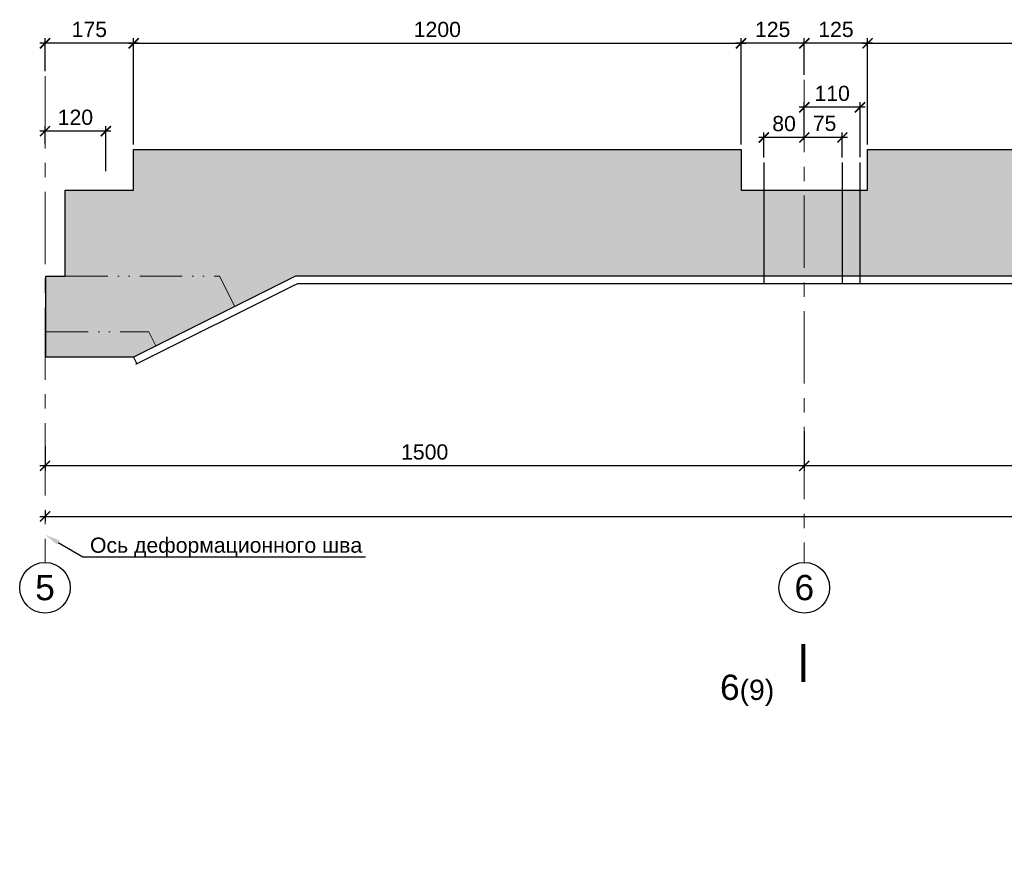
# Model space of a CAD drawing. Header units: millimetres. Extents: x 381297 to 840819, y 463079 to 618741.
# Tile 10 of 14: x 542602 to 562053, y 478283 to 494837. Entities that reach past the tile are written whole.
import ezdxf
from ezdxf import colors
from ezdxf.entities.mleader import LeaderData, LeaderLine
from ezdxf.math import Vec2, Vec3

# ---------------------------------------------------------------- set-up
doc = ezdxf.new("R2010")
doc.units = ezdxf.units.MM
for name, pattern in [('ACAD_ISO04W100', [30, 24, -3, 0, -3]), ('ACAD_ISO12W100', [21, 12, -3, 0, -3, 0, -3]), ('PHANTOM', [63.5, 31.75, -6.35, 6.35, -6.35, 6.35, -6.35]), ('осевая', [50.8, 31.75, -6.35, 6.35, -6.35])]:
    doc.linetypes.add(name, pattern=pattern)
for name, color, linetype, lineweight in [('Бетон', 7, 'Continuous', 50), ('ГТО-2_Размеры', 7, 'Continuous', 15), ('Отдел_Выноски(стрелка)', 7, 'Continuous', 15), ('Отдел_Заглавные надписи', 7, 'Continuous', 30), ('Отдел_Разрезы. Сечения. Узлы', 7, 'Continuous', 15)]:
    doc.layers.add(name, color=color, linetype=linetype, lineweight=lineweight)
doc.layers.add('Оси', color=1, linetype='осевая')
doc.layers.add('Штриховка', color=7, linetype='Continuous')
doc.styles.add('arial', font='arial.ttf')
doc.styles.add('аrial', font='arial.ttf')
doc.styles.add('Рогун1', font='arial.ttf')
doc.dimstyles.new('100 мм', dxfattribs={"dimscale": 100, "dimtxt": 3.5, "dimasz": 2, "dimexe": 1, "dimexo": 1, "dimgap": 1.2, "dimtad": 1, "dimdec": 0, "dimlfac": 0.1, "dimrnd": 0.0001, "dimtxsty": 'Рогун1', "dimblk": 'ARCHTICK', "dimcen": 2.5, "dimdle": 1, "dimaunit": 1, "dimadec": 1, "dimazin": 0, "dimtfac": 1, "dimtdec": 0, "dimtmove": 1, "dimatfit": 3, "dimldrblk": 'ARCHTICK', "dimfxl": 1, "dimtfill": 1, "dimarcsym": 0})

# ---------------------------------------------------------------- blocks, each defined once
blk = doc.blocks.new('_ArchTick')
at = {"color": 0, "linetype": 'ByBlock', "const_width": 0.15}
blk.add_lwpolyline([(-0.5, -0.5), (0.5, 0.5)], dxfattribs=at)
blk = doc.blocks.new('*D143')
at = {"layer": 'Defpoints', "color": 0, "transparency": 16777216}
for p in [(558102, 486808), (573102, 486858), (558102, 486019)]:
    blk.add_point(p, dxfattribs=at)
at = {"layer": 'ГТО-2_Размеры', "color": 0, "lineweight": -2, "transparency": 16777216}
for p, q in [((558102, 486708), (558102, 485919)), ((573102, 486758), (573102, 485919)), ((573202, 486019), (558002, 486019))]:
    blk.add_line(p, q, dxfattribs=at)
at = {"layer": 'ГТО-2_Размеры', "color": 0, "lineweight": -2, "transparency": 16777216, "xscale": 200, "yscale": 200, "zscale": 200, "rotation": 180}
blk.add_blockref('_ArchTick', (558102, 486019), dxfattribs=at)
at = {"layer": 'ГТО-2_Размеры', "color": 0, "lineweight": -2, "transparency": 16777216, "xscale": 200, "yscale": 200, "zscale": 200}
blk.add_blockref('_ArchTick', (573102, 486019), dxfattribs=at)
at = {"layer": 'ГТО-2_Размеры', "color": 0, "transparency": 16777216, "insert": (565602, 486292), "char_height": 300, "attachment_point": 5, "style": 'Рогун1'}
blk.add_mtext('1500', dxfattribs=at)
blk = doc.blocks.new('*D144')
at = {"layer": 'Defpoints', "color": 0, "transparency": 16777216}
for p in [(558102, 486695), (543102, 486508), (543102, 486019)]:
    blk.add_point(p, dxfattribs=at)
at = {"layer": 'ГТО-2_Размеры', "color": 0, "lineweight": -2, "transparency": 16777216}
for p, q in [((558102, 486595), (558102, 485919)), ((543102, 486408), (543102, 485919)), ((558202, 486019), (543002, 486019))]:
    blk.add_line(p, q, dxfattribs=at)
at = {"layer": 'ГТО-2_Размеры', "color": 0, "lineweight": -2, "transparency": 16777216, "xscale": 200, "yscale": 200, "zscale": 200, "rotation": 180}
blk.add_blockref('_ArchTick', (543102, 486019), dxfattribs=at)
at = {"layer": 'ГТО-2_Размеры', "color": 0, "lineweight": -2, "transparency": 16777216, "xscale": 200, "yscale": 200, "zscale": 200}
blk.add_blockref('_ArchTick', (558102, 486019), dxfattribs=at)
at = {"layer": 'ГТО-2_Размеры', "color": 0, "transparency": 16777216, "insert": (550602, 486292), "char_height": 300, "attachment_point": 5, "style": 'Рогун1'}
blk.add_mtext('1500', dxfattribs=at)
blk = doc.blocks.new('*D145')
at = {"layer": 'Defpoints', "color": 0, "transparency": 16777216}
for p in [(543102, 485230), (588102, 485234), (588102, 485019)]:
    blk.add_point(p, dxfattribs=at)
at = {"layer": 'ГТО-2_Размеры', "color": 0, "lineweight": -2, "transparency": 16777216}
for p, q in [((543102, 485130), (543102, 484919)), ((588102, 485134), (588102, 484919)), ((543002, 485019), (588202, 485019))]:
    blk.add_line(p, q, dxfattribs=at)
at = {"layer": 'ГТО-2_Размеры', "color": 0, "lineweight": -2, "transparency": 16777216, "xscale": 200, "yscale": 200, "zscale": 200, "rotation": 180}
blk.add_blockref('_ArchTick', (543102, 485019), dxfattribs=at)
at = {"layer": 'ГТО-2_Размеры', "color": 0, "lineweight": -2, "transparency": 16777216, "xscale": 200, "yscale": 200, "zscale": 200}
blk.add_blockref('_ArchTick', (588102, 485019), dxfattribs=at)
at = {"layer": 'ГТО-2_Размеры', "color": 0, "transparency": 16777216, "insert": (565602, 485292), "char_height": 300, "attachment_point": 5, "style": 'Рогун1'}
blk.add_mtext('4500', dxfattribs=at)
blk = doc.blocks.new('*D153')
at = {"layer": 'Defpoints', "color": 0, "transparency": 16777216}
for p in [(571352, 494370), (559352, 492269), (571352, 492269)]:
    blk.add_point(p, dxfattribs=at)
at = {"layer": 'ГТО-2_Размеры', "color": 0, "lineweight": -2, "transparency": 16777216}
for p, q in [((559352, 492369), (559352, 494470)), ((571352, 492369), (571352, 494470)), ((559252, 494370), (571452, 494370))]:
    blk.add_line(p, q, dxfattribs=at)
at = {"layer": 'ГТО-2_Размеры', "color": 0, "lineweight": -2, "transparency": 16777216, "xscale": 200, "yscale": 200, "zscale": 200, "rotation": 180}
blk.add_blockref('_ArchTick', (559352, 494370), dxfattribs=at)
at = {"layer": 'ГТО-2_Размеры', "color": 0, "lineweight": -2, "transparency": 16777216, "xscale": 200, "yscale": 200, "zscale": 200}
blk.add_blockref('_ArchTick', (571352, 494370), dxfattribs=at)
at = {"layer": 'ГТО-2_Размеры', "color": 0, "transparency": 16777216, "insert": (565352, 494643), "char_height": 300, "attachment_point": 5, "style": 'Рогун1'}
blk.add_mtext('1200', dxfattribs=at)
blk = doc.blocks.new('*D154')
at = {"layer": 'Defpoints', "color": 0, "transparency": 16777216}
for p in [(558102, 494370), (558102, 493646), (559352, 492269)]:
    blk.add_point(p, dxfattribs=at)
at = {"layer": 'ГТО-2_Размеры', "color": 0, "lineweight": -2, "transparency": 16777216}
for p, q in [((558102, 493746), (558102, 494470)), ((559352, 492369), (559352, 494470)), ((559452, 494370), (558002, 494370))]:
    blk.add_line(p, q, dxfattribs=at)
at = {"layer": 'ГТО-2_Размеры', "color": 0, "lineweight": -2, "transparency": 16777216, "xscale": 200, "yscale": 200, "zscale": 200, "rotation": 180}
blk.add_blockref('_ArchTick', (558102, 494370), dxfattribs=at)
at = {"layer": 'ГТО-2_Размеры', "color": 0, "lineweight": -2, "transparency": 16777216, "xscale": 200, "yscale": 200, "zscale": 200}
blk.add_blockref('_ArchTick', (559352, 494370), dxfattribs=at)
at = {"layer": 'ГТО-2_Размеры', "color": 0, "transparency": 16777216, "insert": (558727, 494643), "char_height": 300, "attachment_point": 5, "style": 'Рогун1'}
blk.add_mtext('125', dxfattribs=at)
blk = doc.blocks.new('*D155')
at = {"layer": 'Defpoints', "color": 0, "transparency": 16777216}
for p in [(556852, 494370), (558102, 493646), (556852, 492269)]:
    blk.add_point(p, dxfattribs=at)
at = {"layer": 'ГТО-2_Размеры', "color": 0, "lineweight": -2, "transparency": 16777216}
for p, q in [((556852, 492369), (556852, 494470)), ((558102, 493746), (558102, 494470)), ((558202, 494370), (556752, 494370))]:
    blk.add_line(p, q, dxfattribs=at)
at = {"layer": 'ГТО-2_Размеры', "color": 0, "lineweight": -2, "transparency": 16777216, "xscale": 200, "yscale": 200, "zscale": 200, "rotation": 180}
blk.add_blockref('_ArchTick', (556852, 494370), dxfattribs=at)
at = {"layer": 'ГТО-2_Размеры', "color": 0, "lineweight": -2, "transparency": 16777216, "xscale": 200, "yscale": 200, "zscale": 200}
blk.add_blockref('_ArchTick', (558102, 494370), dxfattribs=at)
at = {"layer": 'ГТО-2_Размеры', "color": 0, "transparency": 16777216, "insert": (557477, 494643), "char_height": 300, "attachment_point": 5, "style": 'Рогун1'}
blk.add_mtext('125', dxfattribs=at)
blk = doc.blocks.new('*D156')
at = {"layer": 'Defpoints', "color": 0, "transparency": 16777216}
for p in [(556852, 494370), (544852, 492269), (556852, 492269)]:
    blk.add_point(p, dxfattribs=at)
at = {"layer": 'ГТО-2_Размеры', "color": 0, "lineweight": -2, "transparency": 16777216}
for p, q in [((544852, 492369), (544852, 494470)), ((556852, 492369), (556852, 494470)), ((544752, 494370), (556952, 494370))]:
    blk.add_line(p, q, dxfattribs=at)
at = {"layer": 'ГТО-2_Размеры', "color": 0, "lineweight": -2, "transparency": 16777216, "xscale": 200, "yscale": 200, "zscale": 200, "rotation": 180}
blk.add_blockref('_ArchTick', (544852, 494370), dxfattribs=at)
at = {"layer": 'ГТО-2_Размеры', "color": 0, "lineweight": -2, "transparency": 16777216, "xscale": 200, "yscale": 200, "zscale": 200}
blk.add_blockref('_ArchTick', (556852, 494370), dxfattribs=at)
at = {"layer": 'ГТО-2_Размеры', "color": 0, "transparency": 16777216, "insert": (550852, 494643), "char_height": 300, "attachment_point": 5, "style": 'Рогун1'}
blk.add_mtext('1200', dxfattribs=at)
blk = doc.blocks.new('*D157')
at = {"layer": 'Defpoints', "color": 0, "transparency": 16777216}
for p in [(543102, 494370), (543102, 493722), (544852, 492269)]:
    blk.add_point(p, dxfattribs=at)
at = {"layer": 'ГТО-2_Размеры', "color": 0, "lineweight": -2, "transparency": 16777216}
for p, q in [((543102, 493822), (543102, 494470)), ((544852, 492369), (544852, 494470)), ((544952, 494370), (543002, 494370))]:
    blk.add_line(p, q, dxfattribs=at)
at = {"layer": 'ГТО-2_Размеры', "color": 0, "lineweight": -2, "transparency": 16777216, "xscale": 200, "yscale": 200, "zscale": 200, "rotation": 180}
blk.add_blockref('_ArchTick', (543102, 494370), dxfattribs=at)
at = {"layer": 'ГТО-2_Размеры', "color": 0, "lineweight": -2, "transparency": 16777216, "xscale": 200, "yscale": 200, "zscale": 200}
blk.add_blockref('_ArchTick', (544852, 494370), dxfattribs=at)
at = {"layer": 'ГТО-2_Размеры', "color": 0, "transparency": 16777216, "insert": (543977, 494643), "char_height": 300, "attachment_point": 5, "style": 'Рогун1'}
blk.add_mtext('175', dxfattribs=at)
blk = doc.blocks.new('*D161')
at = {"layer": 'Defpoints', "color": 0, "transparency": 16777216}
for p in [(543102, 492634), (543102, 492275), (544302, 491744)]:
    blk.add_point(p, dxfattribs=at)
at = {"layer": 'ГТО-2_Размеры', "color": 0, "lineweight": -2, "transparency": 16777216}
for p, q in [((543102, 492375), (543102, 492734)), ((544302, 491844), (544302, 492734)), ((544402, 492634), (543002, 492634))]:
    blk.add_line(p, q, dxfattribs=at)
at = {"layer": 'ГТО-2_Размеры', "color": 0, "lineweight": -2, "transparency": 16777216, "xscale": 200, "yscale": 200, "zscale": 200, "rotation": 180}
blk.add_blockref('_ArchTick', (543102, 492634), dxfattribs=at)
at = {"layer": 'ГТО-2_Размеры', "color": 0, "lineweight": -2, "transparency": 16777216, "xscale": 200, "yscale": 200, "zscale": 200}
blk.add_blockref('_ArchTick', (544302, 492634), dxfattribs=at)
at = {"layer": 'ГТО-2_Размеры', "color": 0, "transparency": 16777216, "insert": (543702, 492907), "char_height": 300, "attachment_point": 5, "style": 'Рогун1'}
blk.add_mtext('120', dxfattribs=at)
blk = doc.blocks.new('*D164')
at = {"layer": 'Defpoints', "color": 0, "transparency": 16777216}
for p in [(557302, 492509), (558102, 492359), (557302, 492012)]:
    blk.add_point(p, dxfattribs=at)
at = {"layer": 'ГТО-2_Размеры', "color": 0, "lineweight": -2, "transparency": 16777216}
for p, q in [((558202, 492509), (557202, 492509)), ((557302, 492112), (557302, 492609)), ((558102, 492459), (558102, 492609))]:
    blk.add_line(p, q, dxfattribs=at)
at = {"layer": 'ГТО-2_Размеры', "color": 0, "lineweight": -2, "transparency": 16777216, "xscale": 200, "yscale": 200, "zscale": 200, "rotation": 180}
blk.add_blockref('_ArchTick', (557302, 492509), dxfattribs=at)
at = {"layer": 'ГТО-2_Размеры', "color": 0, "lineweight": -2, "transparency": 16777216, "xscale": 200, "yscale": 200, "zscale": 200}
blk.add_blockref('_ArchTick', (558102, 492509), dxfattribs=at)
at = {"layer": 'ГТО-2_Размеры', "color": 0, "transparency": 16777216, "insert": (557702, 492782), "char_height": 300, "attachment_point": 5, "style": 'Рогун1'}
blk.add_mtext('80', dxfattribs=at)
blk = doc.blocks.new('*D165')
at = {"layer": 'Defpoints', "color": 0, "transparency": 16777216}
for p in [(558102, 492509), (558102, 492359), (558852, 492012)]:
    blk.add_point(p, dxfattribs=at)
at = {"layer": 'ГТО-2_Размеры', "color": 0, "lineweight": -2, "transparency": 16777216}
for p, q in [((558952, 492509), (558002, 492509)), ((558102, 492459), (558102, 492609)), ((558852, 492112), (558852, 492609))]:
    blk.add_line(p, q, dxfattribs=at)
at = {"layer": 'ГТО-2_Размеры', "color": 0, "lineweight": -2, "transparency": 16777216, "xscale": 200, "yscale": 200, "zscale": 200, "rotation": 180}
blk.add_blockref('_ArchTick', (558102, 492509), dxfattribs=at)
at = {"layer": 'ГТО-2_Размеры', "color": 0, "lineweight": -2, "transparency": 16777216, "xscale": 200, "yscale": 200, "zscale": 200}
blk.add_blockref('_ArchTick', (558852, 492509), dxfattribs=at)
at = {"layer": 'ГТО-2_Размеры', "color": 0, "transparency": 16777216, "insert": (558502, 492787), "char_height": 300, "attachment_point": 5, "style": 'Рогун1'}
blk.add_mtext('75', dxfattribs=at)
blk = doc.blocks.new('*D166')
at = {"layer": 'Defpoints', "color": 0, "transparency": 16777216}
for p in [(558102, 493106), (558102, 492509), (559202, 492017)]:
    blk.add_point(p, dxfattribs=at)
at = {"layer": 'ГТО-2_Размеры', "color": 0, "lineweight": -2, "transparency": 16777216}
for p, q in [((559302, 493106), (558002, 493106)), ((558102, 492609), (558102, 493206)), ((559202, 492117), (559202, 493206))]:
    blk.add_line(p, q, dxfattribs=at)
at = {"layer": 'ГТО-2_Размеры', "color": 0, "lineweight": -2, "transparency": 16777216, "xscale": 200, "yscale": 200, "zscale": 200, "rotation": 180}
blk.add_blockref('_ArchTick', (558102, 493106), dxfattribs=at)
at = {"layer": 'ГТО-2_Размеры', "color": 0, "lineweight": -2, "transparency": 16777216, "xscale": 200, "yscale": 200, "zscale": 200}
blk.add_blockref('_ArchTick', (559202, 493106), dxfattribs=at)
at = {"layer": 'ГТО-2_Размеры', "color": 0, "transparency": 16777216, "insert": (558652, 493379), "char_height": 300, "attachment_point": 5, "style": 'Рогун1'}
blk.add_mtext('110', dxfattribs=at)

msp = doc.modelspace()

# ---------------------------------------------------------------- hatches: boundary and pattern name
at = {"layer": 'Штриховка', "lineweight": 15}
h = msp.add_hatch(dxfattribs=at)
h.set_pattern_fill('AR-CONC', color=256, scale=10)
h.set_pattern_definition([(50, (120424.9, -7918.6), (1821.8467, -159.391), [190.5, -2095.5]), (355, (120424.9, -7918.6), (-352.434, 1910.5685), [152.4, -1676.406]), (100.45144, (120576.7, -7931.9), (1469.4125, 1751.1775), [161.9, -1780.9024]), (46.1842, (120424.9, -7410.6), (2710.7904, -420.423), [285.75, -3143.25]), (96.63556, (120650.8, -7445.6), (2374.041, 2474.261), [242.85, -2671.356]), (351.18415, (120425, -7410.6), (2374.041, 2474.261), [228.6, -2514.597]), (21, (120678.9, -7537.6), (1516.144, -1022.652), [190.5, -2095.5]), (326, (120678.9, -7537.6), (618.0203, 1841.8797), [152.4, -1676.4]), (71.45144, (120805.2, -7622.8), (2134.164, 819.2277), [161.9, -1780.8994]), (37.5, (120424.86, -7918.6), (30.88603, 845.5504), [0, -1656.08, 0, -1701.8, 0, -1682.75]), (7.5, (120424.9, -7918.6), (668.1966, 1001.8057), [0, -970.28, 0, -1617.98, 0, -641.35]), (327.5, (119858.44, -7918.6), (1355.90595, -57.28744), [0, -635, 0, -1981.2, 0, -2628.9]), (317.5, (119604.4, -7918.6), (1481.2918, 254.265), [0, -825.5, 0, -1315.72, 0, -1866.9])])
h.paths.add_polyline_path([(576101.5874477, 492269.3243262), (576101.5874477, 491469.3243262), (571351.5874482, 491469.3243262), (571351.5874482, 492269.3243262), (559351.5874478, 492269.3243262), (559351.5874478, 491469.3243262), (556851.5874478, 491469.3243262), (556851.5874478, 492269.3243262), (544851.5874477, 492269.3243262), (544851.5874477, 491469.3243262), (543501.5874479, 491469.3243262), (543501.5874479, 489769.3243262), (543116.5874479, 489769.3243262), (543116.5874479, 488169.3243262), (544851.5874477, 488169.3243262), (548051.5874477, 489769.3243262), (588101.5874478, 489769.3243262), (588101.5874478, 491469.3243262), (585101.5874478, 491469.3243262), (585101.5874478, 492269.3243262)])

# ---------------------------------------------------------------- linework, layer by layer
at = {"color": 4, "linetype": 'ACAD_ISO04W100', "lineweight": 15, "ltscale": 50}
msp.add_line((545151.5874477, 488669.3243262), (545291.5874477, 488389.3243262), dxfattribs=at)
at = {"color": 3, "lineweight": 30}
msp.add_line((544851.5874477, 488169.3243262), (544918.669487, 488035.1602475), dxfattribs=at)
at = {"lineweight": 30}
for points in [[(557301.5874478, 492017.2669274), (557301.5874478, 489619.3243262)], [(558851.5874478, 492017.2669274), (558851.5874478, 489619.3243262)], [(559201.5874478, 492017.2669274), (559201.5874478, 489619.3243262)]]:
    msp.add_lwpolyline(points, dxfattribs=at)
at = {"color": 4, "linetype": 'ACAD_ISO12W100', "lineweight": 15, "ltscale": 70}
for points in [[(543501.5874479, 489769.3243262), (546551.5874479, 489769.3243262), (546851.5874479, 489169.3243263)], [(543116.5874479, 488669.3243262), (545151.5874477, 488669.3243262)]]:
    msp.add_lwpolyline(points, dxfattribs=at)
at = {"color": 3, "lineweight": 30}
for points in [[(588101.5874479, 489769.3243262), (588201.5874479, 489769.3243262), (588201.5874479, 489619.3243262), (548086.9976443, 489619.3243262), (547987.7264283, 489569.6887181)], [(547987.7264283, 489569.6887181), (544918.669487, 488035.1602475)]]:
    msp.add_lwpolyline(points, dxfattribs=at)
for centre in [(543101.5874479, 483610.7390134), (558101.5874479, 483610.7390134)]:
    msp.add_circle(centre, 500)
at = {"layer": 'Бетон', "color": 2, "lineweight": 25, "ltscale": 10}
for points in [[(543116.5874479, 488669.3243262), (543116.5874479, 489769.3243262), (543501.5874479, 489769.3243262), (543501.5874479, 491469.3243262), (544851.5874477, 491469.3243262), (544851.5874477, 492269.3243262), (556851.5874478, 492269.3243262), (556851.5874478, 491469.3243262), (559351.5874478, 491469.3243262), (559351.5874478, 492269.3243262), (571351.5874482, 492269.3243262), (571351.5874482, 491469.3243262), (576101.5874477, 491469.3243262), (576101.5874477, 492269.3243262), (585101.5874478, 492269.3243262), (585101.5874478, 491469.3243262), (588101.5874478, 491469.3243262), (588101.5874478, 489769.3243262)], [(547970.02133, 489728.5412673), (544851.5874477, 488169.3243262), (543116.5874479, 488169.3243262), (543116.5874479, 488669.3243262)], [(588101.5874479, 489769.3243262), (548051.5874477, 489769.3243262), (547970.02133, 489728.5412673)]]:
    msp.add_lwpolyline(points, dxfattribs=at)
at = {"layer": 'Бетон', "linetype": 'PHANTOM', "lineweight": 25, "ltscale": 15}
msp.add_lwpolyline([(544918.669487, 488035.1602475), (544886.9976443, 488019.3243262)], dxfattribs=at)
at = {"layer": 'Оси', "linetype": 'осевая', "lineweight": 15, "ltscale": 45}
for points in [[(543101.5874479, 493721.9829153), (543101.5874479, 484110.7390134)], [(558101.5874482, 493645.9619403), (558101.5874479, 484110.7390134)]]:
    msp.add_lwpolyline(points, dxfattribs=at)
at = {"layer": 'Отдел_Разрезы. Сечения. Узлы'}
msp.add_lwpolyline([(558081.8172792, 482499.03419, 75, 75, 0), (558081.2721115, 481749.0343882, 75, 75, 0), (558081.4538341, 481999.0343221, 0, 100, 0), (557581.4539662, 481999.3977672, 0, 0, 0), (556831.4541643, 481999.9429349, 0, 0, 0)], format="xyseb", dxfattribs=at)

# ---------------------------------------------------------------- texts
at = {"insert": (556436.225864, 481893.0296285), "char_height": 2.5, "attachment_point": 1, "style": 'аrial'}
msp.add_mtext_dynamic_manual_height_columns('{\\H200x;6\\H0.8x;(9)}', width=3148.469281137, gutter_width=12.5, heights=[0], dxfattribs=at)
at = {"ltscale": 100, "insert": (561702.2076118, 478282.6673232), "char_height": 300, "width": 4152.054766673, "attachment_point": 1, "style": 'arial'}
msp.add_mtext('\\pxql; ', dxfattribs=at)
at = {"layer": 'Отдел_Заглавные надписи', "char_height": 500, "width": 487.007697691, "attachment_point": 5, "style": 'arial'}
for s, insert in [('5', (543101.5874479, 483610.7390134)), ('6', (558101.5874479, 483610.7390134))]:
    msp.add_mtext(s, dxfattribs=dict(at, insert=insert))

# ---------------------------------------------------------------- dimensions: what is measured, and where the dimension line sits
at = {"layer": 'ГТО-2_Размеры'}
for base, p1, p2, picture, middle in [((543101.5874479, 494369.8852429), (544851.5874477, 492269.3243262), (543101.5874479, 493721.9829153), '*D157', (543976.5874478, 494643.0571393)), ((556851.5874478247, 494369.8852429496), (544851.5874476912, 492269.324326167), (556851.5874478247, 492269.324326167), '*D156', (550851.5874477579, 494643.0571392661)), ((556851.5874481, 494369.8852429), (558101.5874482, 493645.9619403), (556851.5874481, 492269.3243262), '*D155', (557476.5874481, 494643.0571393)), ((558101.5874482, 494369.8852429), (559351.5874481, 492269.3243262), (558101.5874482, 493645.9619403), '*D154', (558726.5874481, 494643.0571393)), ((571351.5874481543, 494369.8852429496), (559351.5874480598, 492269.324326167), (571351.5874481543, 492269.324326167), '*D153', (565351.5874481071, 494643.0571392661)), ((543101.5874479, 492633.9129582), (544301.5874479, 491744.447271), (543101.5874479, 492274.9534568), '*D161', (543701.5874479, 492907.0848545)), ((543101.5874479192, 486019.3243261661), (558101.5874479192, 486694.6305097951), (543101.5874479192, 486507.7753457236), '*D144', (550601.5874479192, 486292.4962224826)), ((558101.5874479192, 486019.3243261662), (573101.5874479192, 486858.3916575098), (558101.5874479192, 486807.6710828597), '*D143', (565601.5874479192, 486292.4962224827)), ((588101.5874479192, 485019.3243261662), (543101.5874479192, 485229.6239100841), (588101.5874479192, 485233.9388828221), '*D145', (565601.5874479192, 485292.4962224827))]:
    dim = msp.add_linear_dim(base=base, p1=p1, p2=p2, angle=180, dimstyle='100 мм', override={"dimtxt": 3, "dimdec": 6, "dimtfill": 0}, dxfattribs=at)
    dim.commit()
    dim.dimension.update_dxf_attribs({"geometry": picture, "text_midpoint": middle})
dim = msp.add_linear_dim(base=(558101.5874478, 493105.7189249), p1=(559201.5874478, 492017.2669274), p2=(558101.5874478, 492508.6445339), text='110', dimstyle='100 мм', override={"dimtxt": 3, "dimdec": 6, "dimtfill": 0}, dxfattribs=at)
dim.commit()
dim.dimension.update_dxf_attribs({"geometry": '*D166', "text_midpoint": (558651.5874478, 493105.7189249), "dimtype": 160})
for base, p1, p2, picture, middle in [((557301.5874478, 492508.6445339), (558101.5874478, 492358.8726211), (557301.5874478, 492011.5701429), '*D164', (557701.5874478, 492508.6445339)), ((558101.5874478, 492508.6445339), (558851.5874478, 492011.5701429), (558101.5874478, 492358.8726211), '*D165', (558501.5874478, 492514.3413185))]:
    dim = msp.add_linear_dim(base=base, p1=p1, p2=p2, dimstyle='100 мм', override={"dimtxt": 3, "dimdec": 6, "dimtfill": 0}, dxfattribs=at)
    dim.commit()
    dim.dimension.update_dxf_attribs({"geometry": picture, "text_midpoint": middle, "dimtype": 160})

# ---------------------------------------------------------------- leaders
at = {"layer": 'Отдел_Выноски(стрелка)'}
ml = msp.add_multileader_mtext('Standard', dxfattribs=at)
ml.set_content('Ось деформационного шва', color=256, style='arial')
ml.set_leader_properties()
ml.build(insert=Vec2(0, 0))
ml.multileader.update_dxf_attribs({"text_left_attachment_type": 6, "text_right_attachment_type": 6, "dogleg_length": 136.6171409, "arrow_head_size": 300})
ctx = ml.context
ctx.base_point, ctx.char_height, ctx.arrow_head_size, ctx.plane_origin = Vec3(543988.5173345, 484218.8130192), 300, 300, Vec3(538176.6830817, 490002.563142)
ctx.left_attachment, ctx.right_attachment = 6, 6
notes = []
notes.append((ctx, [(0, (1, 1, 0), (543851.9001936, 484218.8130192), (1, 0), 136.6171409, [(0, [(543101.5874479, 484658.858129)], 0, [])])]))
ctx.mtext.insert, ctx.mtext.width, ctx.mtext.defined_height, ctx.mtext.flow_direction = Vec3(543990.5173345, 484602.1008773), 5389.26103031, 383.2878581, 5
for ctx, leaders in notes:
    for number, flags, end, landing, length, lines in leaders:
        leader = LeaderData()
        leader.index, (leader.has_last_leader_line, leader.has_dogleg_vector, leader.attachment_direction) = number, flags
        leader.last_leader_point, leader.dogleg_vector, leader.dogleg_length = Vec3(end), Vec3(landing), length
        for number, points, colour, breaks in lines:
            line = LeaderLine()
            line.index, line.vertices, line.color, line.breaks = number, Vec3.list(points), colors.encode_raw_color(colour), breaks
            leader.lines.append(line)
        ctx.leaders.append(leader)

doc.saveas('drawing.dxf')
